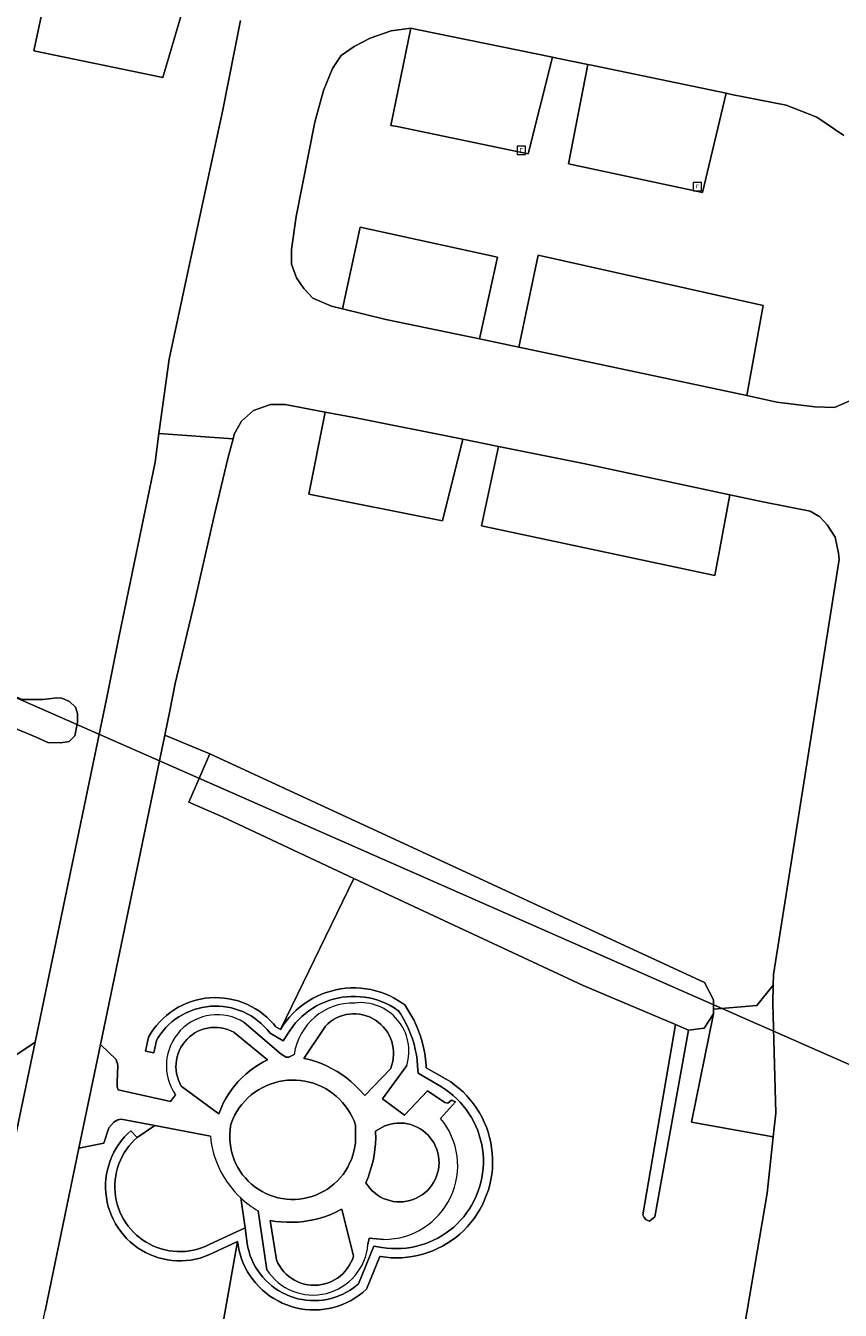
# Model space of a CAD drawing. Header units: metres. Extents: x 207466 to 209466, y 475780 to 477780.
# Tile 181 of 189: x 208984 to 209029, y 476914 to 476984. Entities that reach past the tile are written whole.
import ezdxf

# ---------------------------------------------------------------- set-up
doc = ezdxf.new("R2010")
doc.units = ezdxf.units.M
doc.layers.get('0').update_dxf_attribs({"color": 253, "linetype": 'CONTINUOUS'})
for name, color, linetype, lineweight, true_color in [('B-RO-GR-BEPLANTING_CULTUUR_HEESTERS-GV', 7, 'CONTINUOUS', 0, 0x6d8a47), ('B-RO-GR-BOS_LOOF-GV', 7, 'CONTINUOUS', 0, 0x6d8a47), ('B-RO-OG-WATER_GREPPEL-GV', 7, 'CONTINUOUS', 0, 0x478c9a), ('B-RO-OG-WATER_SLOOT-GV', 7, 'CONTINUOUS', 0, 0x478c9a)]:
    doc.layers.add(name, color=color, linetype=linetype, lineweight=lineweight, true_color=true_color)
for name, color, linetype, lineweight in [('B-RO-OG-TERREIN_CULTUURSCHEIDING-GV', 253, 'CONTINUOUS', 0), ('B-RO-OG-TERREIN_ONBEGROEID-GV', 253, 'CONTINUOUS', 0), ('B-RO-RI-GWA_RIOOLPUT-S', 253, 'CONTINUOUS', 0), ('B-RO-VH-VERHARDING_ASFALT-GV', 253, 'CONTINUOUS', 0), ('B-RO-VH-VERHARDING_BETONSTRAATSTEEN-GV', 253, 'CONTINUOUS', 0), ('B-RO-VH-VERHARDING_STRAATBAKSTEEN-GV', 253, 'CONTINUOUS', 0), ('B-WE-KG-GRENS_PERCEEL-GV', 150, 'CONTINUOUS', 18)]:
    doc.layers.add(name, color=color, linetype=linetype, lineweight=lineweight)
doc.styles.add('NLCS-ISO', font='NLCS-ISO.ttf')

# ---------------------------------------------------------------- blocks, each defined once
blk = doc.blocks.new('SRI-PUT_INSPECTIEPUT_RIOOLPUT-SO1')
at = {"color": 0, "linetype": 'ByBlock', "lineweight": -2, "flags": 128}
blk.add_lwpolyline([(-1.125, -1.125), (1.125, -1.125), (1.125, 1.125), (-1.125, 1.125), (-1.125, -1.125)], dxfattribs=at)
at = {"color": 0, "linetype": 'ByBlock', "lineweight": -2, "insert": (0, 0.2828), "char_height": 1.5, "attachment_point": 5, "line_spacing_factor": 0.8, "style": 'NLCS-ISO'}
blk.add_mtext('{\\C0;r}', dxfattribs=at)

msp = doc.modelspace()

# ---------------------------------------------------------------- linework, layer by layer
at = {"layer": 'B-RO-GR-BEPLANTING_CULTUUR_HEESTERS-GV', "flags": 128}
for points in [[(209008.862, 476924.948), (209008.683, 476925.175), (209008.492, 476925.393), (209008.288, 476925.599), (209008.074, 476925.794), (209007.849, 476925.976), (209007.615, 476926.146), (209007.371, 476926.303), (209006.282, 476926.909), (209006.273, 476927.064), (209006.244, 476927.382), (209006.199, 476927.699), (209006.139, 476928.013), (209006.062, 476928.324), (209005.97, 476928.631), (209005.864, 476928.932), (209005.742, 476929.228), (209005.605, 476929.518), (209005.454, 476929.8), (209005.289, 476930.074), (209005.111, 476930.34), (209005.005, 476930.417), (209004.777, 476930.567), (209004.541, 476930.703), (209004.297, 476930.825), (209004.047, 476930.933), (209003.791, 476931.026), (209003.529, 476931.104), (209003.264, 476931.166), (209002.995, 476931.212), (209002.724, 476931.243), (209002.452, 476931.258), (209002.179, 476931.257), (209001.907, 476931.239), (209001.636, 476931.206), (209001.368, 476931.157), (209001.103, 476931.093), (209000.842, 476931.013), (209000.587, 476930.917), (209000.337, 476930.807), (209000.095, 476930.683), (208999.86, 476930.545), (208999.633, 476930.393), (208999.416, 476930.228), (208999.209, 476930.05), (208999.013, 476929.861), (208998.828, 476929.66), (208998.655, 476929.449), (208998.495, 476929.229), (208998.348, 476928.999), (208998.097, 476929.147), (208997.968, 476929.303), (208997.792, 476929.492), (208997.604, 476929.67), (208997.406, 476929.837), (208997.199, 476929.99), (208996.982, 476930.131), (208996.756, 476930.258), (208996.524, 476930.371), (208996.285, 476930.469), (208996.04, 476930.552), (208995.79, 476930.62), (208995.537, 476930.672), (208995.281, 476930.709), (208995.023, 476930.729), (208994.765, 476930.734), (208994.507, 476930.723), (208994.249, 476930.695), (208993.995, 476930.652), (208993.743, 476930.593), (208993.495, 476930.519), (208993.253, 476930.43), (208993.016, 476930.325), (208992.786, 476930.207), (208992.564, 476930.074), (208992.351, 476929.928), (208992.147, 476929.769), (208991.954, 476929.598), (208991.771, 476929.415), (208991.6, 476929.221), (208991.441, 476929.016), (208991.296, 476928.803), (208991.163, 476928.581), (208990.996, 476927.823), (208991.445, 476927.724), (208991.596, 476928.409), (208991.683, 476928.556), (208991.813, 476928.746), (208991.954, 476928.927), (208992.106, 476929.1), (208992.269, 476929.263), (208992.441, 476929.415), (208992.623, 476929.557), (208992.812, 476929.687), (208993.01, 476929.805), (208993.214, 476929.911), (208993.425, 476930.003), (208993.641, 476930.083), (208993.861, 476930.149), (208994.085, 476930.201), (208994.312, 476930.24), (208994.541, 476930.264), (208994.771, 476930.274), (208995.001, 476930.27), (208995.23, 476930.252), (208995.458, 476930.219), (208995.683, 476930.173), (208995.905, 476930.112), (208996.123, 476930.038), (208996.336, 476929.951), (208996.543, 476929.85), (208996.744, 476929.738), (208996.937, 476929.612), (208997.122, 476929.476), (208997.298, 476929.328), (208997.465, 476929.169), (208997.622, 476928.999), (208997.794, 476928.792), (208998.496, 476928.378), (208998.875, 476928.97), (208999.019, 476929.169), (208999.175, 476929.359), (208999.341, 476929.539), (208999.518, 476929.71), (208999.705, 476929.87), (208999.901, 476930.018), (209000.105, 476930.155), (209000.316, 476930.28), (209000.535, 476930.392), (209000.76, 476930.491), (209000.99, 476930.577), (209001.225, 476930.649), (209001.464, 476930.707), (209001.705, 476930.752), (209001.949, 476930.781), (209002.195, 476930.797), (209002.44, 476930.798), (209002.686, 476930.785), (209002.93, 476930.757), (209003.172, 476930.715), (209003.411, 476930.659), (209003.647, 476930.589), (209003.878, 476930.505), (209004.103, 476930.408), (209004.323, 476930.298), (209004.536, 476930.175), (209004.744, 476930.038), (209004.775, 476930.016), (209004.901, 476929.828), (209005.054, 476929.573), (209005.194, 476929.311), (209005.321, 476929.043), (209005.434, 476928.768), (209005.533, 476928.488), (209005.619, 476928.203), (209005.69, 476927.915), (209005.746, 476927.623), (209005.788, 476927.329), (209005.815, 476927.03), (209005.837, 476926.62), (209007.112, 476925.871), (209007.331, 476925.73), (209007.543, 476925.577), (209007.746, 476925.412), (209007.939, 476925.236), (209008.123, 476925.049), (209008.296, 476924.853), (209008.458, 476924.647), (209008.609, 476924.433), (209008.747, 476924.211), (209008.873, 476923.981), (209008.986, 476923.745), (209009.086, 476923.503), (209009.172, 476923.256), (209009.245, 476923.004), (209009.303, 476922.749), (209009.348, 476922.491), (209009.378, 476922.231), (209009.394, 476921.97), (209009.395, 476921.708), (209009.381, 476921.447), (209009.354, 476921.186), (209009.312, 476920.928), (209009.256, 476920.672), (209009.185, 476920.42), (209009.101, 476920.172), (209009.004, 476919.929), (209008.893, 476919.692), (209008.769, 476919.461), (209008.633, 476919.238), (209008.484, 476919.022), (209008.324, 476918.815), (209008.152, 476918.617), (209007.97, 476918.429), (209007.778, 476918.251), (209007.577, 476918.084), (209007.366, 476917.929), (209007.147, 476917.785), (209006.921, 476917.654), (209006.687, 476917.535), (209006.448, 476917.429), (209006.203, 476917.337), (209005.953, 476917.259), (209005.699, 476917.194), (209005.443, 476917.143), (209005.183, 476917.107), (209004.922, 476917.085), (209004.661, 476917.078), (209004.399, 476917.085), (209004.138, 476917.106), (209003.873, 476917.143), (209003.435, 476917.218), (209002.603, 476915.166), (209002.51, 476915.084), (209002.33, 476914.945), (209002.142, 476914.818), (209001.946, 476914.702), (209001.743, 476914.599), (209001.534, 476914.508), (209001.32, 476914.43), (209001.102, 476914.366), (209000.88, 476914.316), (209000.655, 476914.279), (209000.429, 476914.256), (209000.202, 476914.247), (208999.974, 476914.253), (208999.747, 476914.272), (208999.522, 476914.305), (208999.299, 476914.352), (208999.08, 476914.413), (208998.865, 476914.487), (208998.655, 476914.575), (208998.451, 476914.675), (208998.253, 476914.788), (208998.063, 476914.912), (208997.88, 476915.049), (208997.707, 476915.196), (208997.542, 476915.353), (208997.388, 476915.521), (208997.245, 476915.698), (208997.113, 476915.883), (208996.992, 476916.076), (208996.884, 476916.276), (208996.788, 476916.482), (208996.705, 476916.694), (208996.636, 476916.911), (208996.58, 476917.131), (208996.537, 476917.357), (208996.422, 476918.206), (208994.467, 476917.297), (208994.251, 476917.197), (208994.044, 476917.116), (208993.832, 476917.049), (208993.616, 476916.995), (208993.397, 476916.955), (208993.176, 476916.928), (208992.953, 476916.916), (208992.731, 476916.917), (208992.509, 476916.933), (208992.288, 476916.962), (208992.07, 476917.005), (208991.855, 476917.062), (208991.643, 476917.132), (208991.437, 476917.216), (208991.236, 476917.312), (208991.042, 476917.421), (208990.855, 476917.541), (208990.676, 476917.674), (208990.505, 476917.817), (208990.344, 476917.97), (208990.193, 476918.134), (208990.053, 476918.306), (208989.923, 476918.488), (208989.806, 476918.677), (208989.7, 476918.872), (208989.607, 476919.075), (208989.527, 476919.282), (208989.46, 476919.495), (208989.406, 476919.711), (208989.366, 476919.93), (208989.34, 476920.151), (208989.328, 476920.373), (208989.33, 476920.596), (208989.346, 476920.818), (208989.376, 476921.038), (208989.42, 476921.256), (208989.477, 476921.471), (208989.548, 476921.683), (208989.632, 476921.889), (208989.728, 476922.089), (208989.838, 476922.283), (208989.959, 476922.47), (208990.091, 476922.649), (208990.235, 476922.819), (208990.389, 476922.98), (208990.542, 476923.122), (208990.199, 476923.491), (208990.036, 476923.339), (208989.86, 476923.156), (208989.696, 476922.961), (208989.545, 476922.757), (208989.407, 476922.544), (208989.282, 476922.322), (208989.172, 476922.093), (208989.076, 476921.858), (208988.995, 476921.616), (208988.929, 476921.371), (208988.879, 476921.121), (208988.845, 476920.869), (208988.827, 476920.616), (208988.825, 476920.362), (208988.839, 476920.108), (208988.868, 476919.855), (208988.914, 476919.605), (208988.975, 476919.358), (208989.051, 476919.116), (208989.143, 476918.878), (208989.249, 476918.648), (208989.37, 476918.424), (208989.505, 476918.208), (208989.652, 476918.001), (208989.813, 476917.804), (208989.986, 476917.617), (208990.17, 476917.442), (208990.364, 476917.278), (208990.569, 476917.127), (208990.782, 476916.989), (208991.004, 476916.865), (208991.234, 476916.755), (208991.469, 476916.66), (208991.711, 476916.579), (208991.956, 476916.515), (208992.206, 476916.465), (208992.458, 476916.432), (208992.712, 476916.414), (208992.966, 476916.412), (208993.22, 476916.426), (208993.472, 476916.457), (208993.722, 476916.503), (208993.969, 476916.564), (208994.211, 476916.641), (208994.448, 476916.734), (208994.679, 476916.84), (208996.015, 476917.461), (208996.04, 476917.277), (208996.088, 476917.023), (208996.152, 476916.772), (208996.231, 476916.526), (208996.325, 476916.285), (208996.434, 476916.05), (208996.557, 476915.822), (208996.694, 476915.603), (208996.844, 476915.392), (208997.007, 476915.192), (208997.183, 476915.001), (208997.369, 476914.822), (208997.566, 476914.655), (208997.774, 476914.5), (208997.99, 476914.358), (208998.215, 476914.23), (208998.447, 476914.116), (208998.686, 476914.017), (208998.931, 476913.932), (208999.18, 476913.863), (208999.433, 476913.809), (208999.689, 476913.772), (208999.947, 476913.75), (209000.205, 476913.744), (209000.464, 476913.754), (209000.721, 476913.78), (209000.977, 476913.821), (209001.229, 476913.879), (209001.477, 476913.952), (209001.72, 476914.04), (209001.958, 476914.143), (209002.188, 476914.261), (209002.411, 476914.392), (209002.625, 476914.537), (209002.83, 476914.695), (209003.025, 476914.866), (209003.749, 476916.653), (209003.796, 476916.645), (209004.083, 476916.606), (209004.372, 476916.582), (209004.661, 476916.574), (209004.951, 476916.583), (209005.239, 476916.607), (209005.526, 476916.647), (209005.81, 476916.703), (209006.091, 476916.774), (209006.367, 476916.861), (209006.638, 476916.963), (209006.903, 476917.08), (209007.161, 476917.211), (209007.412, 476917.357), (209007.654, 476917.516), (209007.887, 476917.688), (209008.11, 476917.872), (209008.323, 476918.069), (209008.524, 476918.277), (209008.713, 476918.496), (209008.891, 476918.725), (209009.055, 476918.964), (209009.206, 476919.211), (209009.343, 476919.466), (209009.465, 476919.729), (209009.573, 476919.997), (209009.666, 476920.271), (209009.744, 476920.55), (209009.806, 476920.833), (209009.853, 476921.119), (209009.883, 476921.407), (209009.898, 476921.696), (209009.897, 476921.986), (209009.879, 476922.275), (209009.846, 476922.563), (209009.797, 476922.848), (209009.732, 476923.131), (209009.652, 476923.409), (209009.557, 476923.682), (209009.446, 476923.95), (209009.321, 476924.211), (209009.182, 476924.465), (209009.029, 476924.711), (209008.862, 476924.948)], [(209002.94, 476925.417), (209004.348, 476926.881), (209004.353, 476926.894), (209004.415, 476927.069), (209004.461, 476927.249), (209004.491, 476927.432), (209004.506, 476927.617), (209004.505, 476927.802), (209004.487, 476927.987), (209004.454, 476928.17), (209004.405, 476928.349), (209004.341, 476928.523), (209004.263, 476928.692), (209004.17, 476928.852), (209004.063, 476929.004), (209003.944, 476929.147), (209003.813, 476929.279), (209003.672, 476929.398), (209003.52, 476929.506), (209003.36, 476929.6), (209003.192, 476929.679), (209003.018, 476929.744), (209002.839, 476929.794), (209002.657, 476929.828), (209002.472, 476929.846), (209002.287, 476929.849), (209002.101, 476929.835), (209001.918, 476929.806), (209001.738, 476929.761), (209001.562, 476929.7), (209001.393, 476929.625), (209001.23, 476929.535), (209001.076, 476929.432), (209000.931, 476929.315), (209000.797, 476929.187), (208999.626, 476927.43), (208999.743, 476927.404), (209000.038, 476927.326), (209000.329, 476927.233), (209000.615, 476927.125), (209000.894, 476927.002), (209001.167, 476926.864), (209001.432, 476926.713), (209001.689, 476926.547), (209001.937, 476926.369), (209002.175, 476926.178), (209002.402, 476925.974), (209002.619, 476925.759), (209002.94, 476925.417)], [(208994.991, 476924.406), (208995.116, 476924.726), (208995.237, 476924.986), (208995.371, 476925.24), (208995.52, 476925.485), (208995.682, 476925.721), (208995.857, 476925.948), (208996.045, 476926.165), (208996.244, 476926.372), (208996.454, 476926.566), (208996.675, 476926.749), (208996.906, 476926.919), (208997.146, 476927.076), (208997.394, 476927.22), (208997.65, 476927.349), (208995.825, 476928.834), (208995.804, 476928.847), (208995.639, 476928.929), (208995.467, 476928.996), (208995.291, 476929.048), (208995.11, 476929.085), (208994.928, 476929.106), (208994.743, 476929.111), (208994.56, 476929.1), (208994.378, 476929.073), (208994.198, 476929.031), (208994.024, 476928.973), (208993.855, 476928.9), (208993.692, 476928.812), (208993.538, 476928.711), (208993.394, 476928.597), (208993.26, 476928.471), (208993.137, 476928.334), (208993.027, 476928.186), (208992.93, 476928.03), (208992.847, 476927.866), (208992.778, 476927.695), (208992.724, 476927.519), (208992.686, 476927.339), (208992.664, 476927.156), (208992.658, 476926.972), (208992.668, 476926.788), (208992.693, 476926.606), (208992.735, 476926.426), (208992.791, 476926.251), (208992.863, 476926.081), (208992.949, 476925.919), (208994.991, 476924.406)], [(209001.695, 476919.233), (209001.635, 476919.2), (209001.363, 476919.063), (209001.083, 476918.94), (209000.798, 476918.832), (209000.507, 476918.74), (209000.212, 476918.662), (208999.914, 476918.6), (208999.612, 476918.554), (208999.308, 476918.524), (208999.004, 476918.509), (208998.699, 476918.511), (208998.394, 476918.529), (208998.091, 476918.562), (208997.79, 476918.612), (208998.134, 476916.46), (208998.212, 476916.29), (208998.305, 476916.126), (208998.412, 476915.97), (208998.532, 476915.824), (208998.664, 476915.689), (208998.806, 476915.566), (208998.959, 476915.455), (208999.12, 476915.357), (208999.289, 476915.273), (208999.465, 476915.204), (208999.646, 476915.15), (208999.83, 476915.112), (209000.018, 476915.089), (209000.206, 476915.082), (209000.395, 476915.091), (209000.582, 476915.117), (209000.766, 476915.157), (209000.946, 476915.214), (209001.12, 476915.285), (209001.288, 476915.371), (209001.449, 476915.471), (209001.6, 476915.584), (209001.741, 476915.709), (209001.87, 476915.846), (209001.988, 476915.994), (209002.093, 476916.151), (209002.184, 476916.316), (209002.261, 476916.488), (209002.323, 476916.666), (209001.695, 476919.233)]]:
    msp.add_lwpolyline(points, dxfattribs=at)
at = {"layer": 'B-RO-GR-BOS_LOOF-GV', "flags": 128}
for points in [[(208993.476, 476985.983), (208991.94, 476980.799), (208984.926, 476982.242), (208985.716, 476985.994)], [(208992.279, 476965.471), (208993.349, 476970.374), (208995.189, 476978.943), (208996.17, 476983.889)], [(208983.607, 476927.389), (208984.991, 476928.312), (208988.889, 476947.062), (208989.556, 476950.324), (208991.522, 476959.864), (208991.733, 476961.429), (208992.279, 476965.471)], [(209028.765, 476954.566), (209028.738, 476954.906), (209028.555, 476955.787), (209028.11, 476956.446), (209027.71, 476956.884), (209027.179, 476957.19), (209024.617, 476957.702), (209022.821, 476958.088), (209021.992, 476953.7), (209009.299, 476956.397), (209010.218, 476960.723), (209008.281, 476961.11), (209007.164, 476956.674), (208999.895, 476958.13), (209000.788, 476962.587), (208998.603, 476962.999), (208997.809, 476962.993), (208996.884, 476962.678), (208996.227, 476962.101), (208995.834, 476961.392), (208995.768, 476961.139), (208995.49, 476960.067), (208994.761, 476957.018), (208993.646, 476952.159), (208992.616, 476947.83), (208992.321, 476946.337), (208992.044, 476945.004), (208994.503, 476944), (209021.433, 476931.556), (209021.923, 476930.61), (209021.923, 476930.113), (209024.281, 476930.307), (209025.167, 476931.404), (209025.186, 476931.986), (209028.765, 476954.566)], [(208984.28, 476946.96), (208985.435, 476946.944), (208986.173, 476947.035), (208986.439, 476947.032), (208986.868, 476946.835), (208987.182, 476946.539), (208987.304, 476946.194), (208987.297, 476945.699), (208987.147, 476944.978), (208986.838, 476944.665), (208986.393, 476944.595), (208985.682, 476944.618), (208985.039, 476944.906), (208983.701, 476945.47)], [(209025.178, 476923.155), (209020.733, 476923.959), (209021.923, 476929.843), (209021.417, 476929.077), (209020.569, 476928.96), (209018.722, 476918.801), (209018.448, 476918.579), (209018.258, 476918.65), (209018.146, 476918.764), (209018.07, 476918.923), (209019.847, 476929.266), (209014.837, 476931.391), (209002.35, 476937.22), (208998.348, 476928.999), (208998.495, 476929.229), (208998.655, 476929.449), (208998.828, 476929.66), (208999.013, 476929.861), (208999.209, 476930.05), (208999.416, 476930.228), (208999.633, 476930.393), (208999.86, 476930.545), (209000.095, 476930.683), (209000.337, 476930.807), (209000.587, 476930.917), (209000.842, 476931.013), (209001.103, 476931.093), (209001.368, 476931.157), (209001.636, 476931.206), (209001.907, 476931.239), (209002.179, 476931.257), (209002.452, 476931.258), (209002.724, 476931.243), (209002.995, 476931.212), (209003.264, 476931.166), (209003.529, 476931.104), (209003.791, 476931.026), (209004.047, 476930.933), (209004.297, 476930.825), (209004.541, 476930.703), (209004.777, 476930.567), (209005.005, 476930.417), (209005.111, 476930.34), (209005.289, 476930.074), (209005.454, 476929.8), (209005.605, 476929.518), (209005.742, 476929.228), (209005.864, 476928.932), (209005.97, 476928.631), (209006.062, 476928.324), (209006.139, 476928.013), (209006.199, 476927.699), (209006.244, 476927.382), (209006.273, 476927.064), (209006.282, 476926.909), (209007.371, 476926.303), (209007.615, 476926.146), (209007.849, 476925.976), (209008.074, 476925.794), (209008.288, 476925.599), (209008.492, 476925.393), (209008.683, 476925.175), (209008.862, 476924.948), (209009.029, 476924.711), (209009.182, 476924.465), (209009.321, 476924.211), (209009.446, 476923.95), (209009.557, 476923.682), (209009.652, 476923.409), (209009.732, 476923.131), (209009.797, 476922.848), (209009.846, 476922.563), (209009.879, 476922.275), (209009.897, 476921.986), (209009.898, 476921.696), (209009.883, 476921.407), (209009.853, 476921.119), (209009.806, 476920.833), (209009.744, 476920.55), (209009.666, 476920.271), (209009.573, 476919.997), (209009.465, 476919.729), (209009.343, 476919.466), (209009.206, 476919.211), (209009.055, 476918.964), (209008.891, 476918.725), (209008.713, 476918.496), (209008.524, 476918.277), (209008.323, 476918.069), (209008.11, 476917.872), (209007.887, 476917.688), (209007.654, 476917.516), (209007.412, 476917.357), (209007.161, 476917.211), (209006.903, 476917.08), (209006.638, 476916.963), (209006.367, 476916.861), (209006.091, 476916.774), (209005.81, 476916.703), (209005.526, 476916.647), (209005.239, 476916.607), (209004.951, 476916.583), (209004.661, 476916.574), (209004.372, 476916.582), (209004.083, 476916.606), (209003.796, 476916.645), (209003.749, 476916.653), (209003.025, 476914.866), (209002.83, 476914.695), (209002.625, 476914.537), (209002.411, 476914.392), (209002.188, 476914.261), (209001.958, 476914.143), (209001.72, 476914.04), (209001.477, 476913.952), (209001.229, 476913.879), (209000.977, 476913.821), (209000.721, 476913.78), (209000.464, 476913.754), (209000.205, 476913.744), (208999.947, 476913.75), (208999.689, 476913.772), (208999.433, 476913.809), (208999.18, 476913.863), (208998.931, 476913.932), (208998.686, 476914.017), (208998.447, 476914.116), (208998.215, 476914.23), (208997.99, 476914.358), (208997.774, 476914.5), (208997.566, 476914.655), (208997.369, 476914.822), (208997.183, 476915.001), (208997.007, 476915.192), (208996.844, 476915.392), (208996.694, 476915.603), (208996.557, 476915.822), (208996.434, 476916.05), (208996.325, 476916.285), (208996.231, 476916.526), (208996.152, 476916.772), (208996.088, 476917.023), (208996.04, 476917.277), (208996.015, 476917.461), (208994.922, 476911.344)], [(208912.596, 476859.671), (208922.228, 476857.344), (209002.154, 476838.469), (209003.396, 476838.263), (209013.249, 476835.783), (209013.482, 476835.571), (209014.364, 476838.59), (209013.93, 476839.452), (209010.587, 476846.09), (209010.573, 476846.664), (209015.471, 476871.69), (209023.458, 476912.004), (209024.854, 476920.097), (209025.178, 476923.155)]]:
    msp.add_lwpolyline(points, dxfattribs=at)
at = {"layer": 'B-RO-OG-TERREIN_CULTUURSCHEIDING-GV', "flags": 128}
for points in [[(209022.903, 476979.874), (209022.62, 476979.933), (209021.332, 476974.531), (209014.034, 476976.088), (209015.088, 476981.494), (209013.399, 476981.85), (209013.155, 476981.9), (209011.826, 476976.633), (209004.71, 476978.122), (209004.349, 476978.184), (209005.443, 476983.468), (209004.378, 476983.326), (209003.234, 476982.922), (209002.355, 476982.475), (209001.652, 476981.985), (209001.172, 476981.276), (209000.694, 476980.082), (209000.221, 476978.359), (208999.196, 476973.235), (208998.944, 476971.425), (208998.949, 476970.631), (208999.218, 476969.883), (208999.619, 476969.313), (209000.108, 476968.787), (209001.125, 476968.352), (209001.727, 476968.204), (209002.69, 476972.64), (209010.159, 476971.018), (209009.185, 476966.566), (209011.33, 476966.122), (209012.382, 476971.124), (209024.631, 476968.385), (209023.733, 476963.483), (209025.375, 476963.132), (209027.45, 476962.881), (209028.509, 476962.844), (209029.344, 476963.203)], [(209029.025, 476977.633), (209027.55, 476978.635), (209025.888, 476979.285), (209022.903, 476979.874)], [(208991.683, 476928.556), (208991.596, 476928.409), (208991.445, 476927.724), (208990.996, 476927.823), (208991.163, 476928.581), (208991.296, 476928.803), (208991.441, 476929.016), (208991.6, 476929.221), (208991.771, 476929.415), (208991.954, 476929.598), (208992.147, 476929.769), (208992.351, 476929.928), (208992.564, 476930.074), (208992.786, 476930.207), (208993.016, 476930.325), (208993.253, 476930.43), (208993.495, 476930.519), (208993.743, 476930.593), (208993.995, 476930.652), (208994.249, 476930.695), (208994.507, 476930.723), (208994.765, 476930.734), (208995.023, 476930.729), (208995.281, 476930.709), (208995.537, 476930.672), (208995.79, 476930.62), (208996.04, 476930.552), (208996.285, 476930.469), (208996.524, 476930.371), (208996.756, 476930.258), (208996.982, 476930.131), (208997.199, 476929.99), (208997.406, 476929.837), (208997.604, 476929.67), (208997.792, 476929.492), (208997.968, 476929.303), (208998.097, 476929.147), (208998.348, 476928.999), (209002.35, 476937.22), (208995.189, 476940.563), (208993.356, 476941.36), (208994.503, 476944), (208992.044, 476945.004), (208988.546, 476928.178), (208989.408, 476927.364), (208989.5, 476927.061), (208989.451, 476926.133), (208989.448, 476925.879), (208989.518, 476925.722), (208992.356, 476925.079), (208992.639, 476925.437)], [(209025.167, 476931.404), (209024.281, 476930.307), (209021.923, 476930.113), (209021.923, 476929.843), (209020.733, 476923.959), (209025.178, 476923.155), (209025.314, 476924.44), (209025.161, 476930.411), (209025.167, 476931.404)], [(208996.189, 476919.837), (208996.422, 476918.206), (208996.537, 476917.357), (208996.58, 476917.131), (208996.636, 476916.911), (208996.705, 476916.694), (208996.788, 476916.482), (208996.884, 476916.276), (208996.992, 476916.076), (208997.113, 476915.883), (208997.245, 476915.698), (208997.388, 476915.521), (208997.542, 476915.353), (208997.707, 476915.196), (208997.88, 476915.049), (208998.063, 476914.912), (208998.253, 476914.788), (208998.451, 476914.675), (208998.655, 476914.575), (208998.865, 476914.487), (208999.08, 476914.413), (208999.299, 476914.352), (208999.522, 476914.305), (208999.747, 476914.272), (208999.974, 476914.253), (209000.202, 476914.247), (209000.429, 476914.256), (209000.655, 476914.279), (209000.88, 476914.316), (209001.102, 476914.366), (209001.32, 476914.43), (209001.534, 476914.508), (209001.743, 476914.599), (209001.946, 476914.702), (209002.142, 476914.818), (209002.33, 476914.945), (209002.51, 476915.084), (209002.603, 476915.166), (209003.435, 476917.218), (209003.873, 476917.143), (209004.138, 476917.106), (209004.399, 476917.085), (209004.661, 476917.078), (209004.922, 476917.085), (209005.183, 476917.107), (209005.443, 476917.143), (209005.699, 476917.194), (209005.953, 476917.259), (209006.203, 476917.337), (209006.448, 476917.429), (209006.687, 476917.535), (209006.921, 476917.654), (209007.147, 476917.785), (209007.366, 476917.929), (209007.577, 476918.084), (209007.778, 476918.251), (209007.97, 476918.429), (209008.152, 476918.617), (209008.324, 476918.815), (209008.484, 476919.022), (209008.633, 476919.238), (209008.769, 476919.461), (209008.893, 476919.692), (209009.004, 476919.929), (209009.101, 476920.172), (209009.185, 476920.42), (209009.256, 476920.672), (209009.312, 476920.928), (209009.354, 476921.186), (209009.381, 476921.447), (209009.395, 476921.708), (209009.394, 476921.97), (209009.378, 476922.231), (209009.348, 476922.491), (209009.303, 476922.749), (209009.245, 476923.004), (209009.172, 476923.256), (209009.086, 476923.503), (209008.986, 476923.745), (209008.873, 476923.981), (209008.747, 476924.211), (209008.609, 476924.433), (209008.458, 476924.647), (209008.296, 476924.853), (209008.123, 476925.049), (209007.939, 476925.236), (209007.746, 476925.412), (209007.543, 476925.577), (209007.331, 476925.73), (209007.112, 476925.871), (209005.837, 476926.62), (209005.815, 476927.03), (209005.788, 476927.329), (209005.746, 476927.623), (209005.69, 476927.915), (209005.619, 476928.203), (209005.533, 476928.488), (209005.434, 476928.768), (209005.321, 476929.043), (209005.194, 476929.311), (209005.054, 476929.573), (209004.901, 476929.828), (209004.775, 476930.016), (209004.744, 476930.038), (209004.536, 476930.175), (209004.323, 476930.298), (209004.103, 476930.408), (209003.878, 476930.505), (209003.647, 476930.589), (209003.411, 476930.659), (209003.172, 476930.715), (209002.93, 476930.757), (209002.686, 476930.785), (209002.44, 476930.798), (209002.195, 476930.797), (209001.949, 476930.781), (209001.705, 476930.752), (209001.464, 476930.707), (209001.225, 476930.649), (209000.99, 476930.577), (209000.76, 476930.491), (209000.535, 476930.392), (209000.316, 476930.28), (209000.105, 476930.155), (208999.901, 476930.018), (208999.705, 476929.87), (208999.518, 476929.71), (208999.341, 476929.539), (208999.175, 476929.359), (208999.019, 476929.169), (208998.875, 476928.97), (208998.496, 476928.378), (208997.794, 476928.792), (208997.622, 476928.999), (208997.465, 476929.169), (208997.298, 476929.328), (208997.122, 476929.476), (208996.937, 476929.612), (208996.744, 476929.738), (208996.543, 476929.85), (208996.336, 476929.951), (208996.123, 476930.038), (208995.905, 476930.112), (208995.683, 476930.173), (208995.458, 476930.219), (208995.23, 476930.252), (208995.001, 476930.27), (208994.771, 476930.274), (208994.541, 476930.264), (208994.312, 476930.24), (208994.085, 476930.201), (208993.861, 476930.149), (208993.641, 476930.083), (208993.425, 476930.003), (208993.214, 476929.911), (208993.01, 476929.805), (208992.812, 476929.687), (208992.623, 476929.557), (208992.441, 476929.415), (208992.269, 476929.263), (208992.106, 476929.1), (208991.954, 476928.927), (208991.813, 476928.746), (208991.683, 476928.556)], [(208996.374, 476929.378), (208998.377, 476927.661), (208998.652, 476927.5), (208998.809, 476927.486), (208999.1, 476927.639)], [(209005.226, 476927.046), (209003.909, 476925.219), (209005.103, 476924.333), (209006.353, 476925.655), (209007.297, 476925.026), (209007.466, 476925), (209007.661, 476925.154), (209007.877, 476925.067), (209007.068, 476924.161)], [(209002.439, 476923.796), (209002.355, 476924.021), (209002.257, 476924.239), (209002.144, 476924.451), (209002.018, 476924.655), (209001.878, 476924.849), (209001.726, 476925.034), (209001.562, 476925.209), (209001.386, 476925.372), (209001.2, 476925.523), (209001.004, 476925.661), (209000.8, 476925.786), (209000.587, 476925.897), (209000.368, 476925.993), (209000.142, 476926.075), (208999.912, 476926.141), (208999.678, 476926.192), (208999.441, 476926.227), (208999.202, 476926.247), (208998.963, 476926.25), (208998.723, 476926.237), (208998.485, 476926.209), (208998.25, 476926.164), (208998.018, 476926.104), (208997.79, 476926.029), (208997.568, 476925.938), (208997.353, 476925.833), (208997.145, 476925.714), (208996.946, 476925.582), (208996.755, 476925.436), (208996.575, 476925.278), (208996.406, 476925.108), (208996.249, 476924.927), (208996.104, 476924.737), (208995.972, 476924.537), (208995.853, 476924.328), (208995.749, 476924.112), (208995.66, 476923.89), (208995.634, 476923.754), (208995.602, 476923.522), (208995.587, 476923.288), (208995.588, 476923.054), (208995.604, 476922.82), (208995.637, 476922.588), (208995.685, 476922.359), (208995.749, 476922.134), (208995.828, 476921.914), (208995.922, 476921.699), (208996.03, 476921.491), (208996.152, 476921.292), (208996.288, 476921.101), (208996.436, 476920.92), (208996.597, 476920.749), (208996.768, 476920.59), (208996.95, 476920.442), (208997.142, 476920.308), (208997.343, 476920.187), (208997.551, 476920.08), (208997.766, 476919.987), (208997.987, 476919.909), (208998.212, 476919.847), (208998.442, 476919.8), (208998.674, 476919.769), (208998.908, 476919.754), (208999.142, 476919.754), (208999.375, 476919.771), (208999.607, 476919.804), (208999.836, 476919.852), (209000.062, 476919.916), (209000.282, 476919.995), (209000.497, 476920.089), (209000.704, 476920.198), (209000.904, 476920.32), (209001.095, 476920.456), (209001.276, 476920.604), (209001.446, 476920.764), (209001.606, 476920.936), (209001.753, 476921.118), (209001.887, 476921.31), (209002.008, 476921.511), (209002.115, 476921.719), (209002.208, 476921.934), (209002.285, 476922.155), (209002.348, 476922.381), (209002.394, 476922.61), (209002.426, 476922.842), (209002.439, 476923.796)], [(208996.015, 476917.461), (208994.679, 476916.84), (208994.448, 476916.734), (208994.211, 476916.641), (208993.969, 476916.564), (208993.722, 476916.503), (208993.472, 476916.457), (208993.22, 476916.426), (208992.966, 476916.412), (208992.712, 476916.414), (208992.458, 476916.432), (208992.206, 476916.465), (208991.956, 476916.515), (208991.711, 476916.579), (208991.469, 476916.66), (208991.234, 476916.755), (208991.004, 476916.865), (208990.782, 476916.989), (208990.569, 476917.127), (208990.364, 476917.278), (208990.17, 476917.442), (208989.986, 476917.617), (208989.813, 476917.804), (208989.652, 476918.001), (208989.505, 476918.208), (208989.37, 476918.424), (208989.249, 476918.648), (208989.143, 476918.878), (208989.051, 476919.116), (208988.975, 476919.358), (208988.914, 476919.605), (208988.868, 476919.855), (208988.839, 476920.108), (208988.825, 476920.362), (208988.827, 476920.616), (208988.845, 476920.869), (208988.879, 476921.121), (208988.929, 476921.371), (208988.995, 476921.616), (208989.076, 476921.858), (208989.172, 476922.093), (208989.282, 476922.322), (208989.407, 476922.544), (208989.545, 476922.757), (208989.696, 476922.961), (208989.86, 476923.156), (208990.036, 476923.339), (208990.199, 476923.491), (208990.542, 476923.122), (208991.515, 476923.776), (208989.669, 476924.127), (208989.5, 476924.093), (208989.269, 476923.963), (208988.999, 476923.654), (208988.722, 476922.813), (208987.375, 476922.545), (208985.536, 476913.7)], [(209003.528, 476923.466), (209003.53, 476923.414), (209003.534, 476923.1), (209003.521, 476922.786), (209003.493, 476922.473), (209003.449, 476922.162), (209003.389, 476921.854), (209003.313, 476921.549), (209003.222, 476921.248), (209003.115, 476920.952), (209002.995, 476920.662), (209003.097, 476920.507), (209003.212, 476920.362), (209003.339, 476920.227), (209003.477, 476920.104), (209003.625, 476919.993), (209003.783, 476919.895), (209003.948, 476919.811), (209004.12, 476919.742), (209004.297, 476919.688), (209004.478, 476919.649), (209004.662, 476919.626), (209004.847, 476919.619), (209005.032, 476919.628), (209005.216, 476919.653), (209005.396, 476919.694), (209005.573, 476919.75), (209005.744, 476919.821), (209005.908, 476919.907), (209006.064, 476920.006), (209006.212, 476920.119), (209006.348, 476920.244), (209006.474, 476920.38), (209006.587, 476920.526), (209006.688, 476920.682), (209006.774, 476920.846), (209006.846, 476921.017), (209006.903, 476921.193), (209006.945, 476921.373), (209006.971, 476921.557), (209006.981, 476921.742), (209006.975, 476921.927), (209006.953, 476922.111), (209006.915, 476922.292), (209006.862, 476922.47), (209006.794, 476922.642), (209006.711, 476922.807), (209006.614, 476922.965), (209006.504, 476923.114), (209006.381, 476923.253), (209006.247, 476923.381), (209006.102, 476923.497), (209005.948, 476923.599), (209005.786, 476923.689), (209005.616, 476923.763), (209005.441, 476923.823), (209005.261, 476923.868), (209005.078, 476923.897), (209004.893, 476923.91), (209004.708, 476923.907), (209004.524, 476923.888), (209004.342, 476923.853), (209004.164, 476923.803), (209003.99, 476923.737), (209003.528, 476923.466)], [(208997.602, 476915.932), (208997.128, 476919.136)], [(208994.922, 476911.344), (208996.015, 476917.461)], [(209003.984, 476917.58), (209003.176, 476917.64), (209003.111, 476917.303)]]:
    msp.add_lwpolyline(points, dxfattribs=at)
at = {"layer": 'B-RO-OG-TERREIN_CULTUURSCHEIDING-GV'}
for centre, radius, start, end in [((209002.323, 476927.186), 3.255, 88.82646, 171.99354), ((209002.703, 476927.82), 2.639, 342.94877, 96.81497), ((208994.905, 476927.03), 2.77, 57.96407, 215.11047), ((209003.986, 476921.592), 4.012, 269.97847, 39.80391), ((208999.847, 476923.757), 5.362, 226.98389, 239.53057), ((209000.125, 476917.549), 2.996, 212.65617, 355.29393)]:
    msp.add_arc(centre, radius, start, end, dxfattribs=at)
at = {"layer": 'B-RO-OG-TERREIN_ONBEGROEID-GV', "flags": 128}
msp.add_lwpolyline([(208994.531, 476923.202), (208991.515, 476923.776), (208990.542, 476923.122), (208990.389, 476922.98), (208990.235, 476922.819), (208990.091, 476922.649), (208989.959, 476922.47), (208989.838, 476922.283), (208989.728, 476922.089), (208989.632, 476921.889), (208989.548, 476921.683), (208989.477, 476921.471), (208989.42, 476921.256), (208989.376, 476921.038), (208989.346, 476920.818), (208989.33, 476920.596), (208989.328, 476920.373), (208989.34, 476920.151), (208989.366, 476919.93), (208989.406, 476919.711), (208989.46, 476919.495), (208989.527, 476919.282), (208989.607, 476919.075), (208989.7, 476918.872), (208989.806, 476918.677), (208989.923, 476918.488), (208990.053, 476918.306), (208990.193, 476918.134), (208990.344, 476917.97), (208990.505, 476917.817), (208990.676, 476917.674), (208990.855, 476917.541), (208991.042, 476917.421), (208991.236, 476917.312), (208991.437, 476917.216), (208991.643, 476917.132), (208991.855, 476917.062), (208992.07, 476917.005), (208992.288, 476916.962), (208992.509, 476916.933), (208992.731, 476916.917), (208992.953, 476916.916), (208993.176, 476916.928), (208993.397, 476916.955), (208993.616, 476916.995), (208993.832, 476917.049), (208994.044, 476917.116), (208994.251, 476917.197), (208994.467, 476917.297), (208996.422, 476918.206), (208996.189, 476919.837)], dxfattribs=at)
at = {"layer": 'B-RO-OG-TERREIN_ONBEGROEID-GV'}
msp.add_arc((208999.816, 476923.715), 5.31, 185.54504, 226.91567, dxfattribs=at)
at = {"layer": 'B-RO-OG-WATER_GREPPEL-GV', "flags": 128}
for points in [[(208955.414, 476959.968), (208955.077, 476958.466), (208978.011, 476948.031), (208981.634, 476946.456), (208983.701, 476945.47), (208985.039, 476944.906), (208985.682, 476944.618), (208986.393, 476944.595), (208986.838, 476944.665), (208987.147, 476944.978), (208987.297, 476945.699), (208987.304, 476946.194), (208987.182, 476946.539), (208986.868, 476946.835), (208986.439, 476947.032), (208986.173, 476947.035), (208985.435, 476946.944), (208984.28, 476946.96), (208982.323, 476947.724), (208970.959, 476952.961), (208955.414, 476959.968)], [(209020.569, 476928.96), (209019.847, 476929.266), (209018.07, 476918.923), (209018.146, 476918.764), (209018.258, 476918.65), (209018.448, 476918.579), (209018.722, 476918.801), (209020.569, 476928.96)]]:
    msp.add_lwpolyline(points, dxfattribs=at)
at = {"layer": 'B-RO-OG-WATER_SLOOT-GV', "flags": 128}
msp.add_lwpolyline([(208994.503, 476944), (208993.356, 476941.36), (208995.189, 476940.563), (209002.35, 476937.22), (209014.837, 476931.391), (209019.847, 476929.266), (209020.569, 476928.96), (209021.417, 476929.077), (209021.923, 476929.843), (209021.923, 476930.113), (209021.923, 476930.61), (209021.433, 476931.556), (208994.503, 476944)], dxfattribs=at)
at = {"layer": 'B-RO-VH-VERHARDING_ASFALT-GV', "flags": 128}
for points in [[(208996.17, 476983.889), (208995.189, 476978.943), (208993.349, 476970.374), (208992.279, 476965.471), (208991.733, 476961.429), (208995.768, 476961.139), (208995.834, 476961.392), (208996.227, 476962.101), (208996.884, 476962.678), (208997.809, 476962.993), (208998.603, 476962.999), (209000.788, 476962.587), (209002.445, 476962.274), (209008.281, 476961.11), (209010.218, 476960.723), (209014.855, 476959.798), (209022.821, 476958.088), (209024.617, 476957.702), (209027.179, 476957.19), (209027.71, 476956.884), (209028.11, 476956.446), (209028.555, 476955.787), (209028.738, 476954.906), (209028.765, 476954.566), (209025.186, 476931.986), (209025.167, 476931.404), (209025.161, 476930.411), (209025.314, 476924.44), (209025.178, 476923.155), (209024.854, 476920.097), (209023.458, 476912.004)], [(209001.727, 476968.204), (209001.125, 476968.352), (209000.108, 476968.787), (208999.619, 476969.313), (208999.218, 476969.883), (208998.949, 476970.631), (208998.944, 476971.425), (208999.196, 476973.235), (209000.221, 476978.359), (209000.694, 476980.082), (209001.172, 476981.276), (209001.652, 476981.985), (209002.355, 476982.475), (209003.234, 476982.922), (209004.378, 476983.326), (209005.443, 476983.468), (209005.866, 476983.379), (209013.155, 476981.9), (209013.399, 476981.85), (209015.088, 476981.494), (209015.365, 476981.436), (209022.62, 476979.933), (209022.903, 476979.874), (209025.888, 476979.285), (209027.55, 476978.635), (209029.025, 476977.633)], [(209029.344, 476963.203), (209028.509, 476962.844), (209027.45, 476962.881), (209025.375, 476963.132), (209023.733, 476963.483), (209012.963, 476965.784), (209011.33, 476966.122), (209009.185, 476966.566), (209004.085, 476967.622), (209001.727, 476968.204)], [(208992.044, 476945.004), (208992.321, 476946.337), (208992.616, 476947.83), (208993.646, 476952.159), (208994.761, 476957.018), (208995.49, 476960.067), (208995.768, 476961.139), (208991.733, 476961.429), (208991.522, 476959.864), (208989.556, 476950.324), (208988.889, 476947.062), (208984.991, 476928.312), (208984, 476923.546), (208982.084, 476914.332), (208973.838, 476874.665)], [(208977.105, 476873.362), (208977.27, 476873.94), (208985.536, 476913.7), (208987.375, 476922.545), (208988.546, 476928.178), (208992.044, 476945.004)]]:
    msp.add_lwpolyline(points, dxfattribs=at)
at = {"layer": 'B-RO-VH-VERHARDING_BETONSTRAATSTEEN-GV', "flags": 128}
for points in [[(208993.476, 476985.983), (208993.421, 476985.994), (208986.044, 476987.549), (208985.716, 476985.994), (208984.926, 476982.242), (208991.94, 476980.799), (208993.476, 476985.983)], [(209013.155, 476981.9), (209005.866, 476983.379), (209005.443, 476983.468), (209004.349, 476978.184), (209004.71, 476978.122), (209011.826, 476976.633), (209013.155, 476981.9)], [(209022.62, 476979.933), (209015.365, 476981.436), (209015.088, 476981.494), (209014.034, 476976.088), (209021.332, 476974.531), (209022.62, 476979.933)], [(209010.159, 476971.018), (209002.69, 476972.64), (209001.727, 476968.204), (209004.085, 476967.622), (209009.185, 476966.566), (209010.159, 476971.018)], [(209011.33, 476966.122), (209012.963, 476965.784), (209023.733, 476963.483), (209024.631, 476968.385), (209012.382, 476971.124), (209011.33, 476966.122)], [(209008.281, 476961.11), (209002.445, 476962.274), (209000.788, 476962.587), (208999.895, 476958.13), (209007.164, 476956.674), (209008.281, 476961.11)], [(209022.821, 476958.088), (209014.855, 476959.798), (209010.218, 476960.723), (209009.299, 476956.397), (209021.992, 476953.7), (209022.821, 476958.088)]]:
    msp.add_lwpolyline(points, dxfattribs=at)
at = {"layer": 'B-RO-VH-VERHARDING_STRAATBAKSTEEN-GV', "flags": 128}
for points in [[(208999.1, 476927.639), (208998.809, 476927.486), (208998.652, 476927.5), (208998.377, 476927.661), (208996.374, 476929.378)], [(209002.94, 476925.417), (209002.619, 476925.759), (209002.402, 476925.974), (209002.175, 476926.178), (209001.937, 476926.369), (209001.689, 476926.547), (209001.432, 476926.713), (209001.167, 476926.864), (209000.894, 476927.002), (209000.615, 476927.125), (209000.329, 476927.233), (209000.038, 476927.326), (208999.743, 476927.404), (208999.626, 476927.43), (209000.797, 476929.187), (209000.931, 476929.315), (209001.076, 476929.432), (209001.23, 476929.535), (209001.393, 476929.625), (209001.562, 476929.7), (209001.738, 476929.761), (209001.918, 476929.806), (209002.101, 476929.835), (209002.287, 476929.849), (209002.472, 476929.846), (209002.657, 476929.828), (209002.839, 476929.794), (209003.018, 476929.744), (209003.192, 476929.679), (209003.36, 476929.6), (209003.52, 476929.506), (209003.672, 476929.398), (209003.813, 476929.279), (209003.944, 476929.147), (209004.063, 476929.004), (209004.17, 476928.852), (209004.263, 476928.692), (209004.341, 476928.523), (209004.405, 476928.349), (209004.454, 476928.17), (209004.487, 476927.987), (209004.505, 476927.802), (209004.506, 476927.617), (209004.491, 476927.432), (209004.461, 476927.249), (209004.415, 476927.069), (209004.353, 476926.894), (209004.348, 476926.881), (209002.94, 476925.417)], [(208994.991, 476924.406), (208992.949, 476925.919), (208992.863, 476926.081), (208992.791, 476926.251), (208992.735, 476926.426), (208992.693, 476926.606), (208992.668, 476926.788), (208992.658, 476926.972), (208992.664, 476927.156), (208992.686, 476927.339), (208992.724, 476927.519), (208992.778, 476927.695), (208992.847, 476927.866), (208992.93, 476928.03), (208993.027, 476928.186), (208993.137, 476928.334), (208993.26, 476928.471), (208993.394, 476928.597), (208993.538, 476928.711), (208993.692, 476928.812), (208993.855, 476928.9), (208994.024, 476928.973), (208994.198, 476929.031), (208994.378, 476929.073), (208994.56, 476929.1), (208994.743, 476929.111), (208994.928, 476929.106), (208995.11, 476929.085), (208995.291, 476929.048), (208995.467, 476928.996), (208995.639, 476928.929), (208995.804, 476928.847), (208995.825, 476928.834), (208997.65, 476927.349), (208997.394, 476927.22), (208997.146, 476927.076), (208996.906, 476926.919), (208996.675, 476926.749), (208996.454, 476926.566), (208996.244, 476926.372), (208996.045, 476926.165), (208995.857, 476925.948), (208995.682, 476925.721), (208995.52, 476925.485), (208995.371, 476925.24), (208995.237, 476924.986), (208995.116, 476924.726), (208994.991, 476924.406)], [(208984, 476923.546), (208984.991, 476928.312), (208983.607, 476927.389)], [(208992.639, 476925.437), (208992.356, 476925.079), (208989.518, 476925.722), (208989.448, 476925.879), (208989.451, 476926.133), (208989.5, 476927.061), (208989.408, 476927.364), (208988.546, 476928.178), (208987.375, 476922.545), (208988.722, 476922.813), (208988.999, 476923.654), (208989.269, 476923.963), (208989.5, 476924.093), (208989.669, 476924.127), (208991.515, 476923.776), (208994.531, 476923.202)], [(209007.068, 476924.161), (209007.877, 476925.067), (209007.661, 476925.154), (209007.466, 476925), (209007.297, 476925.026), (209006.353, 476925.655), (209005.103, 476924.333), (209003.909, 476925.219), (209005.226, 476927.046)], [(209002.439, 476923.796), (209002.426, 476922.842), (209002.394, 476922.61), (209002.348, 476922.381), (209002.285, 476922.155), (209002.208, 476921.934), (209002.115, 476921.719), (209002.008, 476921.511), (209001.887, 476921.31), (209001.753, 476921.118), (209001.606, 476920.936), (209001.446, 476920.764), (209001.276, 476920.604), (209001.095, 476920.456), (209000.904, 476920.32), (209000.704, 476920.198), (209000.497, 476920.089), (209000.282, 476919.995), (209000.062, 476919.916), (208999.836, 476919.852), (208999.607, 476919.804), (208999.375, 476919.771), (208999.142, 476919.754), (208998.908, 476919.754), (208998.674, 476919.769), (208998.442, 476919.8), (208998.212, 476919.847), (208997.987, 476919.909), (208997.766, 476919.987), (208997.551, 476920.08), (208997.343, 476920.187), (208997.142, 476920.308), (208996.95, 476920.442), (208996.768, 476920.59), (208996.597, 476920.749), (208996.436, 476920.92), (208996.288, 476921.101), (208996.152, 476921.292), (208996.03, 476921.491), (208995.922, 476921.699), (208995.828, 476921.914), (208995.749, 476922.134), (208995.685, 476922.359), (208995.637, 476922.588), (208995.604, 476922.82), (208995.588, 476923.054), (208995.587, 476923.288), (208995.602, 476923.522), (208995.634, 476923.754), (208995.66, 476923.89), (208995.749, 476924.112), (208995.853, 476924.328), (208995.972, 476924.537), (208996.104, 476924.737), (208996.249, 476924.927), (208996.406, 476925.108), (208996.575, 476925.278), (208996.755, 476925.436), (208996.946, 476925.582), (208997.145, 476925.714), (208997.353, 476925.833), (208997.568, 476925.938), (208997.79, 476926.029), (208998.018, 476926.104), (208998.25, 476926.164), (208998.485, 476926.209), (208998.723, 476926.237), (208998.963, 476926.25), (208999.202, 476926.247), (208999.441, 476926.227), (208999.678, 476926.192), (208999.912, 476926.141), (209000.142, 476926.075), (209000.368, 476925.993), (209000.587, 476925.897), (209000.8, 476925.786), (209001.004, 476925.661), (209001.2, 476925.523), (209001.386, 476925.372), (209001.562, 476925.209), (209001.726, 476925.034), (209001.878, 476924.849), (209002.018, 476924.655), (209002.144, 476924.451), (209002.257, 476924.239), (209002.355, 476924.021), (209002.439, 476923.796)], [(209003.53, 476923.414), (209003.528, 476923.466), (209003.99, 476923.737), (209004.164, 476923.803), (209004.342, 476923.853), (209004.524, 476923.888), (209004.708, 476923.907), (209004.893, 476923.91), (209005.078, 476923.897), (209005.261, 476923.868), (209005.441, 476923.823), (209005.616, 476923.763), (209005.786, 476923.689), (209005.948, 476923.599), (209006.102, 476923.497), (209006.247, 476923.381), (209006.381, 476923.253), (209006.504, 476923.114), (209006.614, 476922.965), (209006.711, 476922.807), (209006.794, 476922.642), (209006.862, 476922.47), (209006.915, 476922.292), (209006.953, 476922.111), (209006.975, 476921.927), (209006.981, 476921.742), (209006.971, 476921.557), (209006.945, 476921.373), (209006.903, 476921.193), (209006.846, 476921.017), (209006.774, 476920.846), (209006.688, 476920.682), (209006.587, 476920.526), (209006.474, 476920.38), (209006.348, 476920.244), (209006.212, 476920.119), (209006.064, 476920.006), (209005.908, 476919.907), (209005.744, 476919.821), (209005.573, 476919.75), (209005.396, 476919.694), (209005.216, 476919.653), (209005.032, 476919.628), (209004.847, 476919.619), (209004.662, 476919.626), (209004.478, 476919.649), (209004.297, 476919.688), (209004.12, 476919.742), (209003.948, 476919.811), (209003.783, 476919.895), (209003.625, 476919.993), (209003.477, 476920.104), (209003.339, 476920.227), (209003.212, 476920.362), (209003.097, 476920.507), (209002.995, 476920.662), (209003.115, 476920.952), (209003.222, 476921.248), (209003.313, 476921.549), (209003.389, 476921.854), (209003.449, 476922.162), (209003.493, 476922.473), (209003.521, 476922.786), (209003.534, 476923.1), (209003.53, 476923.414)], [(208997.128, 476919.136), (208997.602, 476915.932)], [(209001.695, 476919.233), (209002.323, 476916.666), (209002.261, 476916.488), (209002.184, 476916.316), (209002.093, 476916.151), (209001.988, 476915.994), (209001.87, 476915.846), (209001.741, 476915.709), (209001.6, 476915.584), (209001.449, 476915.471), (209001.288, 476915.371), (209001.12, 476915.285), (209000.946, 476915.214), (209000.766, 476915.157), (209000.582, 476915.117), (209000.395, 476915.091), (209000.206, 476915.082), (209000.018, 476915.089), (208999.83, 476915.112), (208999.646, 476915.15), (208999.465, 476915.204), (208999.289, 476915.273), (208999.12, 476915.357), (208998.959, 476915.455), (208998.806, 476915.566), (208998.664, 476915.689), (208998.532, 476915.824), (208998.412, 476915.97), (208998.305, 476916.126), (208998.212, 476916.29), (208998.134, 476916.46), (208997.79, 476918.612), (208998.091, 476918.562), (208998.394, 476918.529), (208998.699, 476918.511), (208999.004, 476918.509), (208999.308, 476918.524), (208999.612, 476918.554), (208999.914, 476918.6), (209000.212, 476918.662), (209000.507, 476918.74), (209000.798, 476918.832), (209001.083, 476918.94), (209001.363, 476919.063), (209001.635, 476919.2), (209001.695, 476919.233)], [(209003.111, 476917.303), (209003.176, 476917.64), (209003.984, 476917.58)]]:
    msp.add_lwpolyline(points, dxfattribs=at)
at = {"layer": 'B-RO-VH-VERHARDING_STRAATBAKSTEEN-GV'}
for centre, radius, start, end in [((209002.323, 476927.186), 3.255, 88.82646, 171.99354), ((209002.703, 476927.82), 2.639, 342.94877, 96.81497), ((208994.905, 476927.03), 2.77, 57.96407, 215.11047), ((209003.986, 476921.592), 4.012, 269.97847, 39.80391), ((208999.816, 476923.715), 5.31, 185.54504, 226.91567), ((208999.847, 476923.757), 5.362, 226.98389, 239.53057), ((209000.125, 476917.549), 2.996, 212.65617, 355.29393)]:
    msp.add_arc(centre, radius, start, end, dxfattribs=at)
at = {"layer": 'B-WE-KG-GRENS_PERCEEL-GV'}
for points in [[(209066.04, 477123.233), (208972.822, 477145.713), (208929.176, 476971.146), (208987.219, 476945.615), (209035.327, 476924.455), (209038.673, 476953.293), (209041.336, 476970.156), (209046.963, 477004.18), (209052.671, 477032.219), (209057.654, 477052.356), (209060.383, 477062.865), (209069.193, 477095.521), (209073.566, 477111.268), (209073.305, 477115.018), (209071.559, 477118.421), (209068.994, 477121.022), (209065.844, 477122.431)], [(209035.327, 476924.455), (208987.219, 476945.615), (208929.176, 476971.146), (208847.964, 476868.997), (208841.662, 476842.669), (208834.079, 476810.691), (208730.038, 476835.42), (208720.743, 476798.225), (208710.328, 476755.07), (208670.577, 476764.416), (208651.333, 476768.656), (208634.579, 476690.374), (208615.692, 476604.817), (208961.728, 476525.813), (208982.718, 476647.427), (209002.943, 476766.173), (209010.692, 476806.938), (209012.526, 476815.889), (209013.329, 476815.554), (209016.761, 476830.242), (209038.76, 476922.945)]]:
    msp.add_lwpolyline(points, close=True, dxfattribs=at)

# ---------------------------------------------------------------- block references
at = {"layer": 'B-RO-RI-GWA_RIOOLPUT-S', "xscale": 0.2, "yscale": 0.2, "zscale": 0.2}
for p in [(209011.457, 476976.832), (209021.049, 476974.848)]:
    msp.add_blockref('SRI-PUT_INSPECTIEPUT_RIOOLPUT-SO1', p, dxfattribs=at)

doc.saveas('drawing.dxf')
